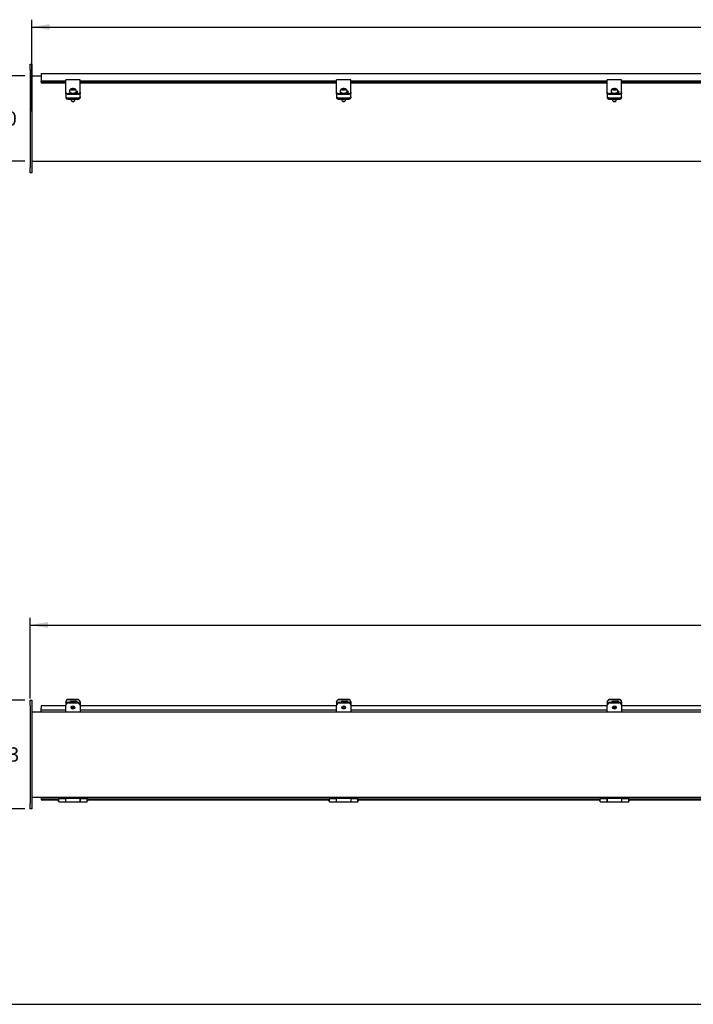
# Model space of a CAD drawing. Header units: inches. Extents: x 1 to 240, y -1 to 159.
# Tile 2 of 14: x 27 to 74, y 0 to 70. Entities that reach past the tile are written whole.
import ezdxf
from ezdxf.enums import TextEntityAlignment as Align

# ---------------------------------------------------------------- set-up
doc = ezdxf.new("R2010")
doc.units = ezdxf.units.IN
doc.header["$MEASUREMENT"] = 0
for name, color, linetype in [('COM40176', 7, 'Continuous'), ('COM52631', 7, 'Continuous'), ('COM70666-2', 7, 'Continuous'), ('COM70693-12', 7, 'Continuous'), ('COM70694-12', 7, 'Continuous'), ('Default', 7, 'Continuous'), ('GSK11095', 7, 'Continuous'), ('HNG86641-1', 7, 'Continuous'), ('HNG86641-2', 7, 'Continuous'), ('HNG86641-3', 7, 'Continuous'), ('SCS19420', 7, 'Continuous')]:
    doc.layers.add(name, color=color, linetype=linetype)
doc.styles.add('SEACAD_Times_New_Roman', font='times.ttf')
doc.dimstyles.new('HAMMOND_(STH_-_240x160)', dxfattribs={"dimtxt": 1, "dimasz": 1.25, "dimexe": 0.5, "dimexo": 0.5, "dimgap": 0.25, "dimtad": 0, "dimtih": 1, "dimtoh": 1, "dimzin": 0, "dimdsep": 46, "dimtxsty": 'SEACAD_Times_New_Roman', "dimblk1": '_SE_FILLED', "dimblk2": '_SE_FILLED', "dimsah": 1, "dimcen": 0.5, "dimadec": 0, "dimazin": 0, "dimtfac": 0.8, "dimtofl": 0, "dimtmove": 0, "dimatfit": 3, "dimfxl": 1, "dimtolj": 1, "dimtzin": 0, "dimarcsym": 0})

# ---------------------------------------------------------------- blocks, each defined once
blk = doc.blocks.new('SE')
at = {"layer": 'COM40176', "color": 7, "linetype": 'Continuous'}
for p, q in [((30.415, 65.181), (30.415, 65.303)), ((31.415, 65.303), (30.415, 65.303)), ((30.415, 64.601), (30.415, 65.181)), ((31.415, 65.181), (31.415, 65.303)), ((31.415, 64.601), (31.415, 65.181)), ((49.415, 65.181), (49.415, 65.303)), ((50.415, 65.303), (49.415, 65.303)), ((49.415, 64.601), (49.415, 65.181)), ((50.415, 65.181), (50.415, 65.303)), ((50.415, 64.601), (50.415, 65.181)), ((68.415, 65.181), (68.415, 65.303)), ((69.415, 65.303), (68.415, 65.303)), ((68.415, 64.601), (68.415, 65.181)), ((69.415, 65.181), (69.415, 65.303)), ((69.415, 64.601), (69.415, 65.181)), ((30.415, 64.563), (30.415, 64.601)), ((30.415, 64.414), (30.415, 64.563)), ((30.415, 64.363), (30.415, 64.414)), ((31.227, 64.335), (30.603, 64.335)), ((31.022, 64.381), (31.118, 64.381)), ((31.415, 64.563), (31.415, 64.601)), ((31.415, 64.414), (31.415, 64.563)), ((31.415, 64.414), (31.415, 64.363)), ((49.415, 64.563), (49.415, 64.601)), ((49.415, 64.414), (49.415, 64.563)), ((49.415, 64.363), (49.415, 64.414)), ((50.227, 64.335), (49.603, 64.335)), ((50.022, 64.381), (50.118, 64.381)), ((50.415, 64.563), (50.415, 64.601)), ((50.415, 64.414), (50.415, 64.563)), ((50.415, 64.414), (50.415, 64.363)), ((68.415, 64.563), (68.415, 64.601)), ((68.415, 64.414), (68.415, 64.563)), ((68.415, 64.363), (68.415, 64.414)), ((69.227, 64.335), (68.603, 64.335)), ((69.022, 64.381), (69.118, 64.381)), ((69.415, 64.563), (69.415, 64.601)), ((69.415, 64.414), (69.415, 64.563)), ((69.415, 64.414), (69.415, 64.363)), ((31.227, 64.283), (30.603, 64.283)), ((50.227, 64.283), (49.603, 64.283)), ((69.227, 64.283), (68.603, 64.283))]:
    blk.add_line(p, q, dxfattribs=at)
for centre, major_axis, start_param, end_param in [((30.603, 64.414), (-0.188, 0), 0, 1.570796), ((30.603, 64.363), (0.188, 0), 3.141593, 4.712389), ((30.837, 64.44), (0.14, 0), 3.296952, 4.420586), ((30.837, 64.389), (0.14, 0), -3.662785, -3.591638), ((31.118, 64.44), (-0.14, 0), 1.570796, 4.449588), ((31.118, 64.389), (-0.14, 0), 3.591638, 4.539417), ((31.227, 64.414), (-0.188, 0), 1.570796, 3.141593), ((31.227, 64.363), (0.188, 0), 4.712389, 6.283185), ((49.603, 64.414), (-0.188, 0), 0, 1.570796), ((49.603, 64.363), (0.188, 0), 3.141593, 4.712389), ((49.837, 64.44), (0.14, 0), 3.296952, 4.420586), ((49.837, 64.389), (0.14, 0), -3.662785, -3.591638), ((50.118, 64.44), (-0.14, 0), 1.570796, 4.449588), ((50.118, 64.389), (-0.14, 0), 3.591638, 4.539417), ((50.227, 64.414), (-0.188, 0), 1.570796, 3.141593), ((50.227, 64.363), (0.188, 0), 4.712389, 6.283185), ((68.603, 64.414), (-0.188, 0), 0, 1.570796), ((68.603, 64.363), (0.188, 0), 3.141593, 4.712389), ((68.837, 64.44), (0.14, 0), 3.296952, 4.420586), ((68.837, 64.389), (0.14, 0), -3.662785, -3.591638), ((69.118, 64.44), (-0.141, 0), 1.570796, 4.449588), ((69.118, 64.389), (-0.141, 0), 3.591638, 4.539417), ((69.227, 64.414), (-0.188, 0), 1.570796, 3.141593), ((69.227, 64.363), (0.188, 0), 4.712389, 6.283185)]:
    blk.add_ellipse(centre, major_axis=major_axis, ratio=0.422618, start_param=start_param, end_param=end_param, dxfattribs=at)
at = {"layer": 'COM52631', "color": 7, "linetype": 'Continuous'}
for p, q in [((30.415, 64.33), (30.415, 64.363)), ((30.415, 64.33), (30.415, 64.287)), ((30.415, 64.287), (30.415, 64.114)), ((31.415, 64.363), (31.415, 64.33)), ((31.415, 64.287), (31.415, 64.33)), ((31.415, 64.114), (31.415, 64.287)), ((49.415, 64.33), (49.415, 64.363)), ((49.415, 64.33), (49.415, 64.287)), ((49.415, 64.287), (49.415, 64.114)), ((50.415, 64.363), (50.415, 64.33)), ((50.415, 64.287), (50.415, 64.33)), ((50.415, 64.114), (50.415, 64.287)), ((68.415, 64.33), (68.415, 64.363)), ((68.415, 64.33), (68.415, 64.287)), ((68.415, 64.287), (68.415, 64.114)), ((69.415, 64.363), (69.415, 64.33)), ((69.415, 64.287), (69.415, 64.33)), ((69.415, 64.114), (69.415, 64.287)), ((30.415, 64.114), (30.415, 64.028)), ((30.603, 64.034), (31.227, 64.034)), ((30.603, 63.948), (31.227, 63.948)), ((31.415, 64.114), (31.415, 64.028)), ((49.415, 64.114), (49.415, 64.028)), ((49.603, 64.034), (50.227, 64.034)), ((49.603, 63.948), (50.227, 63.948)), ((50.415, 64.114), (50.415, 64.028)), ((68.415, 64.114), (68.415, 64.028)), ((68.603, 64.034), (69.227, 64.034)), ((68.603, 63.948), (69.227, 63.948)), ((69.415, 64.114), (69.415, 64.028))]:
    blk.add_line(p, q, dxfattribs=at)
for centre, start_param, end_param in [((30.603, 64.114), 0, 1.570796), ((30.603, 64.028), 0, 1.570796), ((31.227, 64.114), 1.570796, 3.141593), ((31.227, 64.028), 1.570796, 3.141593), ((49.603, 64.114), 0, 1.570796), ((49.603, 64.028), 0, 1.570796), ((50.227, 64.114), 1.570796, 3.141593), ((50.227, 64.028), 1.570796, 3.141593), ((68.603, 64.114), 0, 1.570796), ((68.603, 64.028), 0, 1.570796), ((69.227, 64.114), 1.570796, 3.141593), ((69.227, 64.028), 1.570796, 3.141593)]:
    blk.add_ellipse(centre, major_axis=(-0.188, 0), ratio=0.422618, start_param=start_param, end_param=end_param, dxfattribs=at)
at = {"layer": 'COM70666-2', "color": 7, "linetype": 'Continuous'}
for p, q in [((27.915, 66.396), (28.04, 66.396)), ((27.915, 66.021), (27.915, 66.396)), ((28.04, 66.396), (28.04, 66.021)), ((27.915, 66.021), (27.915, 59.146)), ((28.04, 66.021), (28.04, 59.146)), ((27.915, 58.771), (27.915, 59.146)), ((28.04, 58.771), (27.915, 58.771)), ((28.04, 59.146), (28.04, 58.771))]:
    blk.add_line(p, q, dxfattribs=at)
at = {"layer": 'COM70693-12', "color": 7, "linetype": 'Continuous'}
for p, q in [((28.04, 65.583), (28.681, 65.583)), ((28.04, 59.583), (147.79, 59.583))]:
    blk.add_line(p, q, dxfattribs=at)
at = {"layer": 'COM70694-12', "color": 7, "linetype": 'Continuous'}
for p, q in [((28.681, 65.755), (28.681, 65.647)), ((28.681, 65.755), (147.149, 65.755)), ((28.681, 65.647), (28.681, 65.215)), ((28.681, 65.146), (28.681, 65.215)), ((30.415, 65.215), (28.681, 65.215)), ((28.681, 65.146), (28.681, 65.102)), ((30.415, 65.146), (28.681, 65.146)), ((28.681, 65.102), (28.681, 65.099)), ((28.681, 65.099), (30.415, 65.099)), ((49.415, 65.215), (31.415, 65.215)), ((49.415, 65.146), (31.415, 65.146)), ((31.415, 65.099), (49.415, 65.099)), ((68.415, 65.215), (50.415, 65.215)), ((68.415, 65.146), (50.415, 65.146)), ((50.415, 65.099), (68.415, 65.099)), ((87.415, 65.215), (69.415, 65.215)), ((87.415, 65.146), (69.415, 65.146)), ((69.415, 65.099), (87.415, 65.099))]:
    blk.add_line(p, q, dxfattribs=at)
at = {"layer": 'SCS19420', "color": 7, "linetype": 'Continuous'}
for p, q in [((30.675, 64.513), (30.675, 64.485)), ((30.79, 64.386), (30.79, 64.385)), ((30.8, 64.607), (30.855, 64.607)), ((30.855, 64.637), (30.801, 64.637)), ((30.855, 64.637), (30.88, 64.647)), ((30.855, 64.607), (30.855, 64.637)), ((30.88, 64.597), (30.855, 64.607)), ((30.88, 64.674), (30.88, 64.67)), ((30.88, 64.67), (30.88, 64.647)), ((30.88, 64.647), (30.88, 64.597)), ((30.95, 64.607), (30.88, 64.607)), ((30.88, 64.597), (30.88, 64.573)), ((30.88, 64.573), (30.88, 64.569)), ((30.938, 64.586), (30.888, 64.586)), ((30.888, 64.586), (30.888, 64.569)), ((30.938, 64.569), (30.938, 64.586)), ((30.95, 64.67), (30.95, 64.674)), ((30.95, 64.647), (30.95, 64.67)), ((30.95, 64.597), (30.95, 64.647)), ((30.95, 64.647), (30.975, 64.637)), ((30.975, 64.607), (30.95, 64.597)), ((30.95, 64.573), (30.95, 64.597)), ((30.95, 64.569), (30.95, 64.573)), ((31.029, 64.637), (30.975, 64.637)), ((30.975, 64.637), (30.975, 64.607)), ((30.975, 64.607), (31.03, 64.607)), ((31.04, 64.381), (31.04, 64.386)), ((31.155, 64.485), (31.155, 64.513)), ((49.675, 64.513), (49.675, 64.485)), ((49.79, 64.386), (49.79, 64.385)), ((49.8, 64.607), (49.855, 64.607)), ((49.855, 64.637), (49.801, 64.637)), ((49.855, 64.637), (49.88, 64.647)), ((49.855, 64.607), (49.855, 64.637)), ((49.88, 64.597), (49.855, 64.607)), ((49.88, 64.674), (49.88, 64.67)), ((49.88, 64.67), (49.88, 64.647)), ((49.88, 64.647), (49.88, 64.597)), ((49.95, 64.607), (49.88, 64.607)), ((49.88, 64.597), (49.88, 64.573)), ((49.88, 64.573), (49.88, 64.569)), ((49.938, 64.586), (49.888, 64.586)), ((49.888, 64.586), (49.888, 64.569)), ((49.938, 64.569), (49.938, 64.586)), ((49.95, 64.67), (49.95, 64.674)), ((49.95, 64.647), (49.95, 64.67)), ((49.95, 64.597), (49.95, 64.647)), ((49.95, 64.647), (49.975, 64.637)), ((49.975, 64.607), (49.95, 64.597)), ((49.95, 64.573), (49.95, 64.597)), ((49.95, 64.569), (49.95, 64.573)), ((50.029, 64.637), (49.975, 64.637)), ((49.975, 64.637), (49.975, 64.607)), ((49.975, 64.607), (50.03, 64.607)), ((50.04, 64.381), (50.04, 64.386)), ((50.155, 64.485), (50.155, 64.513)), ((68.675, 64.513), (68.675, 64.485)), ((68.79, 64.386), (68.79, 64.385)), ((68.8, 64.607), (68.855, 64.607)), ((68.855, 64.637), (68.801, 64.637)), ((68.855, 64.637), (68.88, 64.647)), ((68.855, 64.607), (68.855, 64.637)), ((68.88, 64.597), (68.855, 64.607)), ((68.88, 64.674), (68.88, 64.67)), ((68.88, 64.67), (68.88, 64.647)), ((68.88, 64.647), (68.88, 64.597)), ((68.95, 64.607), (68.88, 64.607)), ((68.88, 64.597), (68.88, 64.573)), ((68.88, 64.573), (68.88, 64.569)), ((68.938, 64.586), (68.888, 64.586)), ((68.888, 64.586), (68.888, 64.569)), ((68.938, 64.569), (68.938, 64.586)), ((68.95, 64.67), (68.95, 64.674)), ((68.95, 64.647), (68.95, 64.67)), ((68.95, 64.597), (68.95, 64.647)), ((68.95, 64.647), (68.975, 64.637)), ((68.975, 64.607), (68.95, 64.597)), ((68.95, 64.573), (68.95, 64.597)), ((68.95, 64.569), (68.95, 64.573)), ((69.029, 64.637), (68.975, 64.637)), ((68.975, 64.637), (68.975, 64.607)), ((68.975, 64.607), (69.03, 64.607)), ((69.04, 64.381), (69.04, 64.386)), ((69.155, 64.485), (69.155, 64.513)), ((30.79, 63.948), (30.79, 63.856)), ((30.804, 63.831), (30.857, 63.788)), ((30.972, 63.788), (31.026, 63.831)), ((31.04, 63.856), (31.04, 63.948)), ((49.79, 63.948), (49.79, 63.856)), ((49.804, 63.831), (49.857, 63.788)), ((49.972, 63.788), (50.026, 63.831)), ((50.04, 63.856), (50.04, 63.948)), ((68.79, 63.948), (68.79, 63.856)), ((68.804, 63.831), (68.857, 63.788)), ((68.972, 63.788), (69.026, 63.831)), ((69.04, 63.856), (69.04, 63.948))]:
    blk.add_line(p, q, dxfattribs=at)
for centre, radius, start, end in [((30.755, 64.541), 0.0735, 149.9293, 161.32052), ((30.797, 64.513), 0.124, 88.26277, 148.35293), ((30.797, 64.483), 0.124, 88.5198, 148.28382), ((30.915, 62.78), 1.895, 88.94161, 91.05839), ((30.915, 61.859), 2.71, 89.26001, 90.73999), ((31.032, 64.511), 0.125, 31.9987, 91.3856), ((31.034, 64.484), 0.124, 31.54873, 91.64765), ((31.075, 64.541), 0.0735, 18.6805, 30.06968), ((49.755, 64.541), 0.0735, 149.9293, 161.32052), ((49.797, 64.513), 0.124, 88.26277, 148.35293), ((49.797, 64.483), 0.124, 88.5198, 148.28382), ((49.915, 62.78), 1.895, 88.94161, 91.05839), ((49.915, 61.859), 2.71, 89.26001, 90.73999), ((50.032, 64.511), 0.125, 31.9987, 91.3856), ((50.034, 64.484), 0.124, 31.54873, 91.64765), ((50.075, 64.541), 0.0735, 18.6805, 30.06968), ((68.755, 64.541), 0.0735, 149.9293, 161.32052), ((68.797, 64.513), 0.124, 88.26277, 148.35293), ((68.797, 64.483), 0.124, 88.5198, 148.28382), ((68.915, 62.78), 1.895, 88.94161, 91.05839), ((68.915, 61.859), 2.71, 89.26001, 90.73999), ((69.032, 64.511), 0.125, 31.9987, 91.3856), ((69.034, 64.484), 0.124, 31.54873, 91.64765), ((69.075, 64.541), 0.0735, 18.6805, 30.06968)]:
    blk.add_arc(centre, radius, start, end, dxfattribs=at)
for centre, major_axis, start_param, end_param in [((30.915, 64.553), (0.231, 0), 3.027001, 3.243651), ((30.915, 64.553), (-0.231, 0), 3.039534, 3.256184), ((49.915, 64.553), (0.231, 0), 3.027001, 3.243651), ((49.915, 64.553), (-0.231, 0), 3.039534, 3.256184), ((68.915, 64.553), (0.231, 0), 3.027001, 3.243651), ((68.915, 64.553), (-0.231, 0), 3.039534, 3.256184), ((30.915, 63.856), (-0.125, 0), 0, 3.141593), ((30.915, 63.801), (0.065, 0), 3.626705, 5.798073), ((49.915, 63.856), (-0.125, 0), 0, 3.141593), ((49.915, 63.801), (-0.065, 0), 0.485112, 2.65648), ((68.915, 63.856), (-0.125, 0), 0, 3.141593), ((68.915, 63.801), (0.065, 0), 3.626705, 5.798073)]:
    blk.add_ellipse(centre, major_axis=major_axis, ratio=0.422618, start_param=start_param, end_param=end_param, dxfattribs=at)
for points, knots in [([(31.155, 64.513), (31.154, 64.522), (31.153, 64.539), (31.146, 64.565), (31.134, 64.588), (31.119, 64.609), (31.101, 64.627), (31.079, 64.643), (31.053, 64.657), (31.024, 64.668), (30.991, 64.677), (30.956, 64.682), (30.92, 64.684), (30.885, 64.683), (30.85, 64.679), (30.815, 64.671), (30.783, 64.66), (30.754, 64.645), (30.73, 64.628), (30.71, 64.608), (30.695, 64.586), (30.683, 64.562), (30.676, 64.537), (30.676, 64.522), (30.675, 64.513)], [0, 0, 0, 0, 0.040388, 0.080982, 0.12049, 0.159766, 0.19978, 0.241759, 0.287174, 0.337035, 0.389874, 0.441912, 0.492784, 0.543313, 0.594444, 0.64721, 0.703224, 0.75377, 0.799589, 0.842441, 0.883721, 0.924201, 0.964322, 1, 1, 1, 1]), ([(30.675, 64.485), (30.675, 64.481), (30.676, 64.471), (30.682, 64.455), (30.693, 64.439), (30.708, 64.423), (30.729, 64.409), (30.754, 64.397), (30.783, 64.387), (30.815, 64.379), (30.85, 64.373), (30.885, 64.37), (30.921, 64.369), (30.957, 64.371), (30.992, 64.375), (31.025, 64.381), (31.056, 64.39), (31.084, 64.401), (31.109, 64.414), (31.128, 64.429), (31.143, 64.445), (31.151, 64.462), (31.155, 64.477), (31.155, 64.485), (31.154, 64.487)], [0, 0, 0, 0, 0.028225, 0.069923, 0.112549, 0.158214, 0.207207, 0.2579, 0.308464, 0.35853, 0.408187, 0.457582, 0.506843, 0.556085, 0.605391, 0.654866, 0.704649, 0.754915, 0.805875, 0.857659, 0.90317, 0.945329, 0.985482, 1, 1, 1, 1]), ([(30.691, 64.548), (30.689, 64.546), (30.688, 64.544), (30.686, 64.542), (30.685, 64.542), (30.685, 64.543)], [0, 0, 0, 0, 0.5, 0.5, 1, 1, 1, 1]), ([(31.145, 64.543), (31.145, 64.542), (31.144, 64.542), (31.142, 64.544), (31.14, 64.546), (31.139, 64.548)], [0, 0, 0, 0, 0.5, 0.5, 1, 1, 1, 1]), ([(50.155, 64.513), (50.154, 64.522), (50.153, 64.539), (50.146, 64.565), (50.134, 64.588), (50.119, 64.609), (50.101, 64.627), (50.079, 64.643), (50.053, 64.657), (50.024, 64.668), (49.991, 64.677), (49.956, 64.682), (49.92, 64.684), (49.885, 64.683), (49.85, 64.679), (49.815, 64.671), (49.783, 64.66), (49.754, 64.645), (49.73, 64.628), (49.71, 64.608), (49.695, 64.586), (49.683, 64.562), (49.676, 64.537), (49.676, 64.522), (49.675, 64.513)], [0, 0, 0, 0, 0.040388, 0.080982, 0.12049, 0.159766, 0.19978, 0.241759, 0.287174, 0.337035, 0.389874, 0.441912, 0.492784, 0.543313, 0.594444, 0.64721, 0.703224, 0.75377, 0.799589, 0.842441, 0.883721, 0.924201, 0.964322, 1, 1, 1, 1]), ([(49.675, 64.485), (49.675, 64.481), (49.676, 64.471), (49.682, 64.455), (49.693, 64.439), (49.708, 64.423), (49.729, 64.409), (49.754, 64.397), (49.783, 64.387), (49.815, 64.379), (49.85, 64.373), (49.885, 64.37), (49.921, 64.369), (49.957, 64.371), (49.992, 64.375), (50.025, 64.381), (50.056, 64.39), (50.084, 64.401), (50.109, 64.414), (50.128, 64.429), (50.143, 64.445), (50.151, 64.462), (50.155, 64.477), (50.155, 64.485), (50.154, 64.487)], [0, 0, 0, 0, 0.028225, 0.069923, 0.112549, 0.158214, 0.207207, 0.2579, 0.308464, 0.35853, 0.408187, 0.457582, 0.506843, 0.556085, 0.605391, 0.654866, 0.704649, 0.754915, 0.805875, 0.857659, 0.90317, 0.945329, 0.985482, 1, 1, 1, 1]), ([(49.691, 64.548), (49.689, 64.546), (49.688, 64.544), (49.686, 64.542), (49.685, 64.542), (49.685, 64.543)], [0, 0, 0, 0, 0.5, 0.5, 1, 1, 1, 1]), ([(50.145, 64.543), (50.145, 64.542), (50.144, 64.542), (50.142, 64.544), (50.14, 64.546), (50.139, 64.548)], [0, 0, 0, 0, 0.5, 0.5, 1, 1, 1, 1]), ([(69.155, 64.513), (69.154, 64.522), (69.153, 64.539), (69.146, 64.565), (69.134, 64.588), (69.119, 64.609), (69.101, 64.627), (69.079, 64.643), (69.053, 64.657), (69.024, 64.668), (68.991, 64.677), (68.956, 64.682), (68.92, 64.684), (68.885, 64.683), (68.85, 64.679), (68.815, 64.671), (68.783, 64.66), (68.754, 64.645), (68.73, 64.628), (68.71, 64.608), (68.695, 64.586), (68.683, 64.562), (68.676, 64.537), (68.676, 64.522), (68.675, 64.513)], [0, 0, 0, 0, 0.040388, 0.080982, 0.12049, 0.159766, 0.19978, 0.241759, 0.287174, 0.337035, 0.389874, 0.441912, 0.492784, 0.543313, 0.594444, 0.64721, 0.703224, 0.75377, 0.799589, 0.842441, 0.883721, 0.924201, 0.964322, 1, 1, 1, 1]), ([(68.675, 64.485), (68.675, 64.481), (68.676, 64.471), (68.682, 64.455), (68.693, 64.439), (68.708, 64.423), (68.729, 64.409), (68.754, 64.397), (68.783, 64.387), (68.815, 64.379), (68.85, 64.373), (68.885, 64.37), (68.921, 64.369), (68.957, 64.371), (68.992, 64.375), (69.025, 64.381), (69.056, 64.39), (69.084, 64.401), (69.109, 64.414), (69.128, 64.429), (69.143, 64.445), (69.151, 64.462), (69.155, 64.477), (69.155, 64.485), (69.154, 64.487)], [0, 0, 0, 0, 0.028225, 0.069923, 0.112549, 0.158214, 0.207207, 0.2579, 0.308464, 0.35853, 0.408187, 0.457582, 0.506843, 0.556085, 0.605391, 0.654866, 0.704649, 0.754915, 0.805875, 0.857659, 0.90317, 0.945329, 0.985482, 1, 1, 1, 1]), ([(68.691, 64.548), (68.689, 64.546), (68.688, 64.544), (68.686, 64.542), (68.685, 64.542), (68.685, 64.543)], [0, 0, 0, 0, 0.5, 0.5, 1, 1, 1, 1]), ([(69.145, 64.543), (69.145, 64.542), (69.144, 64.542), (69.142, 64.544), (69.14, 64.546), (69.139, 64.548)], [0, 0, 0, 0, 0.5, 0.5, 1, 1, 1, 1])]:
    blk.add_open_spline(points, degree=3, knots=knots, dxfattribs=at)
blk = doc.blocks.new('SE1')
at = {"layer": 'COM40176', "color": 7, "linetype": 'Continuous'}
for p, q in [((30.415, 21.609), (30.415, 21.634)), ((30.415, 21.609), (30.415, 21.433)), ((31.227, 21.804), (30.603, 21.804)), ((31.227, 21.78), (30.603, 21.78)), ((30.837, 21.681), (31.118, 21.681)), ((31.415, 21.634), (31.415, 21.609)), ((31.415, 21.609), (31.415, 21.433)), ((49.415, 21.609), (49.415, 21.634)), ((49.415, 21.609), (49.415, 21.433)), ((50.227, 21.804), (49.603, 21.804)), ((50.227, 21.78), (49.603, 21.78)), ((49.837, 21.681), (50.118, 21.681)), ((50.415, 21.634), (50.415, 21.609)), ((50.415, 21.609), (50.415, 21.433)), ((68.415, 21.609), (68.415, 21.634)), ((68.415, 21.609), (68.415, 21.433)), ((69.227, 21.804), (68.603, 21.804)), ((69.227, 21.78), (68.603, 21.78)), ((68.837, 21.681), (69.118, 21.681)), ((69.415, 21.634), (69.415, 21.609)), ((69.415, 21.609), (69.415, 21.433))]:
    blk.add_line(p, q, dxfattribs=at)
for centre, major_axis, start_param, end_param in [((30.603, 21.634), (-0.188, 0), 4.712389, 6.283185), ((30.603, 21.609), (0.188, 0), 1.570796, 3.141593), ((30.837, 21.553), (0.14, 0), 1.570796, 2.738543), ((31.118, 21.553), (-0.14, 0), 3.535343, 4.712389), ((31.227, 21.634), (-0.188, 0), 3.141593, 4.712389), ((31.227, 21.609), (0.188, 0), 0, 1.570796), ((49.603, 21.634), (-0.188, 0), 4.712389, 6.283185), ((49.603, 21.609), (0.188, 0), 1.570796, 3.141593), ((49.837, 21.553), (0.14, 0), 1.570796, 2.738543), ((50.118, 21.553), (-0.14, 0), 3.535339, 4.712389), ((50.227, 21.634), (-0.188, 0), 3.141593, 4.712389), ((50.227, 21.609), (0.188, 0), 0, 1.570796), ((68.603, 21.634), (-0.188, 0), 4.712389, 6.283185), ((68.603, 21.609), (0.188, 0), 1.570796, 3.141593), ((68.837, 21.553), (0.14, 0), 1.570796, 2.738543), ((69.118, 21.553), (-0.141, 0), 3.53534, 4.712389), ((69.227, 21.634), (-0.188, 0), 3.141593, 4.712389), ((69.227, 21.609), (0.188, 0), 0, 1.570796)]:
    blk.add_ellipse(centre, major_axis=major_axis, ratio=0.906308, start_param=start_param, end_param=end_param, dxfattribs=at)
at = {"layer": 'COM52631', "color": 7, "linetype": 'Continuous'}
for p, q in [((30.415, 21.433), (30.415, 21.393)), ((30.603, 21.603), (31.227, 21.603)), ((30.603, 21.563), (31.227, 21.563)), ((31.415, 21.433), (31.415, 21.393)), ((49.415, 21.433), (49.415, 21.393)), ((49.603, 21.603), (50.227, 21.603)), ((49.603, 21.563), (50.227, 21.563)), ((50.415, 21.433), (50.415, 21.393)), ((68.415, 21.433), (68.415, 21.393)), ((68.603, 21.603), (69.227, 21.603)), ((68.603, 21.563), (69.227, 21.563)), ((69.415, 21.433), (69.415, 21.393)), ((30.415, 21.022), (30.415, 21.393)), ((30.415, 20.94), (30.415, 21.022)), ((31.415, 21.393), (31.415, 21.022)), ((31.415, 21.022), (31.415, 20.94)), ((49.415, 21.022), (49.415, 21.393)), ((49.415, 20.94), (49.415, 21.022)), ((50.415, 21.393), (50.415, 21.022)), ((50.415, 21.022), (50.415, 20.94)), ((68.415, 21.022), (68.415, 21.393)), ((68.415, 20.94), (68.415, 21.022)), ((69.415, 21.393), (69.415, 21.022)), ((69.415, 21.022), (69.415, 20.94))]:
    blk.add_line(p, q, dxfattribs=at)
for centre, start_param, end_param in [((30.603, 21.433), 4.712389, 6.283185), ((30.603, 21.393), 4.712389, 6.283185), ((31.227, 21.433), 3.141593, 4.712389), ((31.227, 21.393), 3.141593, 4.712389), ((49.603, 21.433), 4.712389, 6.283185), ((49.603, 21.393), 4.712389, 6.283185), ((50.227, 21.433), 3.141593, 4.712389), ((50.227, 21.393), 3.141593, 4.712389), ((68.603, 21.433), 4.712389, 6.283185), ((68.603, 21.393), 4.712389, 6.283185), ((69.227, 21.433), 3.141593, 4.712389), ((69.227, 21.393), 3.141593, 4.712389)]:
    blk.add_ellipse(centre, major_axis=(-0.188, 0), ratio=0.906308, start_param=start_param, end_param=end_param, dxfattribs=at)
at = {"layer": 'COM70666-2', "color": 7, "linetype": 'Continuous'}
for p, q in [((27.915, 21.377), (27.915, 21.752)), ((27.915, 21.752), (28.04, 21.752)), ((28.04, 21.752), (28.04, 21.377)), ((27.915, 21.377), (27.915, 14.502)), ((28.04, 21.377), (28.04, 14.502)), ((27.915, 14.127), (27.915, 14.502)), ((28.04, 14.127), (27.915, 14.127)), ((28.04, 14.502), (28.04, 14.127))]:
    blk.add_line(p, q, dxfattribs=at)
at = {"layer": 'COM70693-12', "color": 7, "linetype": 'Continuous'}
for p, q in [((28.04, 20.94), (147.79, 20.94)), ((28.04, 14.94), (147.79, 14.94))]:
    blk.add_line(p, q, dxfattribs=at)
at = {"layer": 'COM70694-12', "color": 7, "linetype": 'Continuous'}
for p, q in [((28.681, 21.364), (28.681, 21.19)), ((30.415, 21.364), (28.681, 21.364)), ((28.681, 21.056), (28.681, 21.19)), ((30.415, 21.056), (28.681, 21.056)), ((49.415, 21.364), (31.415, 21.364)), ((49.415, 21.056), (31.415, 21.056)), ((68.415, 21.364), (50.415, 21.364)), ((68.415, 21.056), (50.415, 21.056)), ((87.415, 21.364), (69.415, 21.364)), ((87.415, 21.056), (69.415, 21.056)), ((28.681, 14.825), (29.885, 14.825)), ((28.681, 14.825), (28.681, 14.753)), ((28.681, 14.753), (29.841, 14.753)), ((29.885, 14.825), (29.902, 14.825)), ((29.885, 14.825), (29.885, 14.823)), ((31.927, 14.825), (31.945, 14.825)), ((31.945, 14.825), (48.885, 14.825)), ((31.945, 14.823), (31.945, 14.825)), ((31.989, 14.753), (48.841, 14.753)), ((48.885, 14.825), (48.902, 14.825)), ((48.885, 14.825), (48.885, 14.823)), ((50.927, 14.825), (50.945, 14.825)), ((50.945, 14.825), (67.885, 14.825)), ((50.945, 14.823), (50.945, 14.825)), ((50.989, 14.753), (67.841, 14.753)), ((67.885, 14.825), (67.902, 14.825)), ((67.885, 14.825), (67.885, 14.823)), ((69.927, 14.825), (69.945, 14.825)), ((69.945, 14.825), (86.885, 14.825)), ((69.945, 14.823), (69.945, 14.825)), ((69.989, 14.753), (86.841, 14.753))]:
    blk.add_line(p, q, dxfattribs=at)
at = {"layer": 'GSK11095', "color": 7, "linetype": 'Continuous'}
for p, q in [((28.681, 20.94), (28.681, 21.056)), ((28.681, 14.94), (28.681, 14.825))]:
    blk.add_line(p, q, dxfattribs=at)
at = {"layer": 'HNG86641-1', "color": 7, "linetype": 'Continuous'}
for p, q in [((30.411, 14.825), (30.419, 14.825)), ((30.419, 14.625), (30.419, 14.856)), ((30.419, 14.625), (31.411, 14.625)), ((31.411, 14.856), (31.411, 14.625)), ((31.411, 14.825), (31.419, 14.825)), ((49.411, 14.825), (49.419, 14.825)), ((49.419, 14.625), (49.419, 14.856)), ((49.419, 14.625), (50.411, 14.625)), ((50.411, 14.856), (50.411, 14.625)), ((50.411, 14.825), (50.419, 14.825)), ((68.411, 14.825), (68.419, 14.825)), ((68.419, 14.625), (68.419, 14.856)), ((68.419, 14.625), (69.411, 14.625)), ((69.411, 14.856), (69.411, 14.625)), ((69.411, 14.825), (69.419, 14.825))]:
    blk.add_line(p, q, dxfattribs=at)
at = {"layer": 'HNG86641-2', "color": 7, "linetype": 'Continuous'}
for p, q in [((29.915, 14.94), (29.915, 14.865)), ((29.915, 14.865), (29.915, 14.846)), ((29.915, 14.865), (31.915, 14.865)), ((29.915, 14.625), (29.915, 14.846)), ((29.915, 14.846), (30.411, 14.846)), ((29.915, 14.625), (30.411, 14.625)), ((31.419, 14.856), (30.411, 14.856)), ((30.411, 14.856), (30.411, 14.846)), ((30.411, 14.625), (30.411, 14.846)), ((31.419, 14.846), (31.419, 14.856)), ((31.419, 14.846), (31.915, 14.846)), ((31.419, 14.846), (31.419, 14.625)), ((31.419, 14.625), (31.915, 14.625)), ((31.915, 14.94), (31.915, 14.865)), ((31.915, 14.865), (31.915, 14.846)), ((31.915, 14.625), (31.915, 14.846)), ((48.915, 14.94), (48.915, 14.865)), ((48.915, 14.865), (48.915, 14.846)), ((48.915, 14.865), (50.915, 14.865)), ((48.915, 14.625), (48.915, 14.846)), ((48.915, 14.846), (49.411, 14.846)), ((48.915, 14.625), (49.411, 14.625)), ((50.419, 14.856), (49.411, 14.856)), ((49.411, 14.856), (49.411, 14.846)), ((49.411, 14.625), (49.411, 14.846)), ((50.419, 14.846), (50.419, 14.856)), ((50.419, 14.846), (50.915, 14.846)), ((50.419, 14.846), (50.419, 14.625)), ((50.419, 14.625), (50.915, 14.625)), ((50.915, 14.94), (50.915, 14.865)), ((50.915, 14.865), (50.915, 14.846)), ((50.915, 14.625), (50.915, 14.846)), ((67.915, 14.94), (67.915, 14.865)), ((67.915, 14.865), (67.915, 14.846)), ((67.915, 14.865), (69.915, 14.865)), ((67.915, 14.625), (67.915, 14.846)), ((67.915, 14.846), (68.411, 14.846)), ((67.915, 14.625), (68.411, 14.625)), ((69.419, 14.856), (68.411, 14.856)), ((68.411, 14.856), (68.411, 14.846)), ((68.411, 14.625), (68.411, 14.846)), ((69.419, 14.846), (69.419, 14.856)), ((69.419, 14.846), (69.915, 14.846)), ((69.419, 14.846), (69.419, 14.625)), ((69.419, 14.625), (69.915, 14.625)), ((69.915, 14.94), (69.915, 14.865)), ((69.915, 14.865), (69.915, 14.846)), ((69.915, 14.625), (69.915, 14.846))]:
    blk.add_line(p, q, dxfattribs=at)
at = {"layer": 'HNG86641-3', "color": 7, "linetype": 'Continuous'}
for p, q in [((29.915, 14.825), (29.902, 14.825)), ((29.902, 14.7), (29.915, 14.7)), ((30.419, 14.825), (30.411, 14.825)), ((30.411, 14.7), (30.419, 14.7)), ((31.419, 14.825), (31.411, 14.825)), ((31.411, 14.7), (31.419, 14.7)), ((31.927, 14.825), (31.915, 14.825)), ((31.915, 14.7), (31.927, 14.7)), ((48.915, 14.825), (48.902, 14.825)), ((48.902, 14.7), (48.915, 14.7)), ((49.419, 14.825), (49.411, 14.825)), ((49.411, 14.7), (49.419, 14.7)), ((50.419, 14.825), (50.411, 14.825)), ((50.411, 14.7), (50.419, 14.7)), ((50.927, 14.825), (50.915, 14.825)), ((50.915, 14.7), (50.927, 14.7)), ((67.915, 14.825), (67.902, 14.825)), ((67.902, 14.7), (67.915, 14.7)), ((68.419, 14.825), (68.411, 14.825)), ((68.411, 14.7), (68.419, 14.7)), ((69.419, 14.825), (69.411, 14.825)), ((69.411, 14.7), (69.419, 14.7)), ((69.927, 14.825), (69.915, 14.825)), ((69.915, 14.7), (69.927, 14.7))]:
    blk.add_line(p, q, dxfattribs=at)
for centre, start, end in [((29.902, 14.763), 90, 180), ((29.902, 14.763), 180, 270), ((31.927, 14.763), 270, 90), ((48.902, 14.763), 90, 180), ((48.902, 14.763), 180, 270), ((50.927, 14.763), 270, 90), ((67.902, 14.763), 90, 180), ((67.902, 14.763), 180, 270), ((69.927, 14.763), 270, 90)]:
    blk.add_arc(centre, 0.0625, start, end, dxfattribs=at)
at = {"layer": 'SCS19420', "color": 7, "linetype": 'Continuous'}
for centre, major_axis, start_param, end_param in [((30.915, 21.528), (-0.125, 0), 3.873413, 5.551365), ((30.915, 21.54), (0.24, 0), 0.295405, 0.601916), ((49.915, 21.528), (-0.125, 0), 3.873413, 5.551365), ((49.915, 21.54), (0.24, 0), 0.295405, 0.601916), ((68.915, 21.528), (-0.125, 0), 3.873413, 5.551365), ((68.915, 21.54), (0.24, 0), 0.295405, 0.601916)]:
    blk.add_ellipse(centre, major_axis=major_axis, ratio=0.906308, start_param=start_param, end_param=end_param, dxfattribs=at)
for centre, major_axis in [((30.915, 21.244), (-0.125, 0)), ((30.915, 21.219), (-0.065, 0)), ((49.915, 21.244), (-0.125, 0)), ((49.915, 21.219), (0.065, 0)), ((68.915, 21.244), (0.125, 0)), ((68.915, 21.219), (-0.065, 0))]:
    blk.add_ellipse(centre, major_axis=major_axis, ratio=0.906308, dxfattribs=at)
for points, knots in [([(31.149, 21.603), (31.148, 21.607), (31.144, 21.623), (31.134, 21.648), (31.122, 21.67), (31.114, 21.68), (31.114, 21.681)], [0.0702291, 0.0702291, 0.0702291, 0.0702291, 0.0862515, 0.1346153, 0.1830033, 0.1865652, 0.1865652, 0.1865652, 0.1865652]), ([(50.149, 21.603), (50.148, 21.607), (50.144, 21.623), (50.134, 21.648), (50.122, 21.67), (50.114, 21.68), (50.114, 21.681)], [0.0702291, 0.0702291, 0.0702291, 0.0702291, 0.0862515, 0.1346153, 0.1830033, 0.1865652, 0.1865652, 0.1865652, 0.1865652]), ([(69.149, 21.603), (69.148, 21.607), (69.144, 21.623), (69.134, 21.648), (69.122, 21.669), (69.115, 21.678)], [0.0702291, 0.0702291, 0.0702291, 0.0702291, 0.0862515, 0.1346153, 0.1828083, 0.1828083, 0.1828083, 0.1828083])]:
    blk.add_open_spline(points, degree=3, knots=knots, dxfattribs=at)
blk = doc.blocks.new('DMBLK110')
at = {"layer": 'Default', "linetype": 'Continuous', "transparency": 16777216}
for points in [[(29.29, 69.214), (28.04, 69.005), (29.29, 68.797)], [(146.54, 69.214), (146.54, 68.797), (147.79, 69.005)]]:
    blk.add_hatch(color=7, dxfattribs=at).paths.add_polyline_path(points)
at = {"layer": 'Default', "color": 7, "linetype": 'Continuous', "transparency": 16777216}
for p, q in [((28.04, 63.083), (28.04, 69.505)), ((147.79, 63.083), (147.79, 69.505)), ((28.04, 69.005), (85.48, 69.005)), ((90.35, 69.005), (147.79, 69.005))]:
    blk.add_line(p, q, dxfattribs=at)
at = {"layer": 'Default', "color": 7, "linetype": 'Continuous', "transparency": 16777216, "style": 'SEACAD_Times_New_Roman'}
blk.add_text('119.75', height=1, dxfattribs=at).set_placement((85.83, 69.505), align=Align.TOP_LEFT)
blk = doc.blocks.new('_SE_FILLED')
at = {"color": 0}
blk.add_line((0, 0), (-1, 0), dxfattribs=at)
blk.add_solid([(0, 0), (-1, -0.1665), (-1, 0.1665), (0, 0)], dxfattribs=at)
blk = doc.blocks.new('DMBLK111')
at = {"layer": 'Default', "linetype": 'Continuous', "transparency": 16777216}
for points in [[(25.446, 64.333), (25.862, 64.333), (25.654, 65.583)], [(25.446, 60.833), (25.654, 59.583), (25.862, 60.833)]]:
    blk.add_hatch(color=7, dxfattribs=at).paths.add_polyline_path(points)
at = {"layer": 'Default', "color": 7, "linetype": 'Continuous', "transparency": 16777216}
for p, q in [((27.54, 65.583), (25.154, 65.583)), ((25.654, 65.583), (25.654, 63.433)), ((25.654, 62.083), (25.654, 59.583)), ((27.54, 59.583), (25.154, 59.583))]:
    blk.add_line(p, q, dxfattribs=at)
at = {"layer": 'Default', "color": 7, "linetype": 'Continuous', "transparency": 16777216, "style": 'SEACAD_Times_New_Roman'}
blk.add_text('6.00', height=1, dxfattribs=at).set_placement((24.327, 63.083), align=Align.TOP_LEFT)
blk = doc.blocks.new('DMBLK114')
at = {"layer": 'Default', "linetype": 'Continuous', "transparency": 16777216}
for points in [[(25.616, 20.502), (26.033, 20.502), (25.825, 21.752)], [(25.616, 15.377), (25.825, 14.127), (26.033, 15.377)]]:
    blk.add_hatch(color=7, dxfattribs=at).paths.add_polyline_path(points)
at = {"layer": 'Default', "color": 7, "linetype": 'Continuous', "transparency": 16777216}
for p, q in [((27.54, 21.752), (25.325, 21.752)), ((25.825, 18.79), (25.825, 21.752)), ((25.825, 14.127), (25.825, 17.44)), ((27.54, 14.127), (25.325, 14.127))]:
    blk.add_line(p, q, dxfattribs=at)
at = {"layer": 'Default', "color": 7, "linetype": 'Continuous', "transparency": 16777216, "style": 'SEACAD_Times_New_Roman'}
blk.add_text('7.63', height=1, dxfattribs=at).set_placement((24.498, 18.44), align=Align.TOP_LEFT)
blk = doc.blocks.new('DMBLK125')
at = {"layer": 'Default', "linetype": 'Continuous', "transparency": 16777216}
for points in [[(29.165, 27.235), (27.915, 27.026), (29.165, 26.818)], [(146.84, 27.235), (146.84, 26.818), (148.09, 27.026)]]:
    blk.add_hatch(color=7, dxfattribs=at).paths.add_polyline_path(points)
at = {"layer": 'Default', "color": 7, "linetype": 'Continuous', "transparency": 16777216}
for p, q in [((27.915, 21.877), (27.915, 27.526)), ((27.915, 27.026), (85.567, 27.026)), ((90.438, 27.026), (148.09, 27.026)), ((148.09, 21.877), (148.09, 27.526))]:
    blk.add_line(p, q, dxfattribs=at)
at = {"layer": 'Default', "color": 7, "linetype": 'Continuous', "transparency": 16777216, "style": 'SEACAD_Times_New_Roman'}
blk.add_text('120.18', height=1, dxfattribs=at).set_placement((85.917, 27.526), align=Align.TOP_LEFT)
blk = doc.blocks.new('BORDER')
at = {"layer": 'Default', "color": 7, "linetype": 'Continuous'}
blk.add_line((-41.86, 0), (0, 0), dxfattribs=at)

msp = doc.modelspace()

# ---------------------------------------------------------------- block references
at = {"layer": 'Default', "color": 7, "xscale": 5.7, "yscale": 5.7, "zscale": 5.7}
msp.add_blockref('BORDER', (239.562, 0.401), dxfattribs=at)
at = {"layer": 'Default'}
for name in ['SE', 'SE1']:
    msp.add_blockref(name, (0, 0), dxfattribs=at)

# ---------------------------------------------------------------- dimensions: what is measured, and where the dimension line sits
at = {"layer": 'Default', "color": 7, "linetype": 'Continuous'}
for base, p1, p2, angle, picture, middle in [((28.04, 69.005), (28.04, 62.583), (147.79, 62.583), 0, 'DMBLK110', (87.915, 69.005)), ((25.654, 65.583), (28.04, 65.583), (28.04, 59.583), 270, 'DMBLK111', (25.654, 62.583)), ((27.914962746, 27.026286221), (27.914962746, 21.377292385), (148.089962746, 21.377292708), 0.000000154, 'DMBLK125', (88.002461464, 27.026286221)), ((25.824647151, 14.127292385), (28.039962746, 14.127292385), (28.039962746, 21.752292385), 90, 'DMBLK114', (25.824647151, 17.939792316))]:
    dim = msp.add_linear_dim(base=base, p1=p1, p2=p2, angle=angle, text='\\A1;<>', dimstyle='HAMMOND_(STH_-_240x160)', dxfattribs=at)
    dim.commit()
    dim.dimension.update_dxf_attribs({"geometry": picture, "text_midpoint": middle, "dimtype": 161})

doc.saveas('drawing.dxf')
